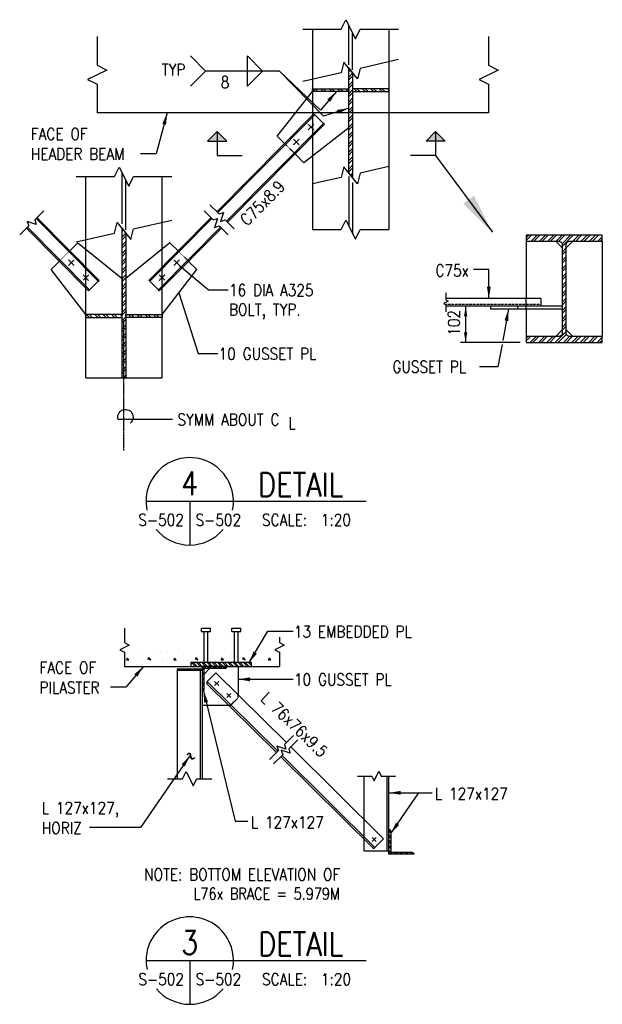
# Model space of a CAD drawing. Header units: millimetres. Extents: x -725 to 30743, y -1618 to 16404.
# Tile 3 of 3: x 27773 to 30743, y 9750 to 14768. Entities that reach past the tile are written whole.
import ezdxf
from ezdxf.enums import TextEntityAlignment as Align

# ---------------------------------------------------------------- set-up
doc = ezdxf.new("R2010")
doc.units = ezdxf.units.MM
for name, pattern in [('CENTER', [2, 1.25, -0.25, 0.25, -0.25]), ('CENTER2', [1.125, 0.75, -0.125, 0.125, -0.125]), ('HIDDEN', [0.375, 0.25, -0.125]), ('HIDDEN2', [0.1875, 0.125, -0.0625]), ('HIDDEN4', [0.09375, 0.0625, -0.03125])]:
    doc.linetypes.add(name, pattern=pattern)
for name, color, linetype in [('S-ANNO-CNTR', 1, 'CENTER2'), ('S-ANNO-DIMS', 2, 'Continuous'), ('S-ANNO-SYMB_5', 5, 'Continuous'), ('S-ANNO-TEXT', 3, 'Continuous'), ('S-ANNO-TEXT_14', 14, 'Continuous'), ('S-DETL-CONC', 4, 'Continuous'), ('S-DETL-HIDE', 2, 'HIDDEN'), ('S-DETL-MBND', 1, 'Continuous'), ('S-DETL-MBND-HIDE', 1, 'HIDDEN2'), ('S-DETL-MBND2', 2, 'Continuous'), ('S-DETL-PATT', 1, 'Continuous'), ('S-DETL-STLS', 3, 'Continuous')]:
    doc.layers.add(name, color=color, linetype=linetype)
doc.styles.add('ROMANS', font='ROMANS.shx', dxfattribs={"width": 0.8})
doc.styles.add('Text', font='romans.shx', dxfattribs={"width": 0.8, "height": 3})
doc.dimstyles.get("Standard").update_dxf_attribs({"dimtxt": 0.125, "dimasz": 0.125, "dimexe": 0.18, "dimexo": 0.0625, "dimgap": 0.125, "dimtad": 0, "dimtih": 1, "dimtoh": 1, "dimdec": 4, "dimzin": 0, "dimdsep": 46, "dimtxsty": 'Text', "dimcen": 0.125, "dimclrt": 2, "dimadec": 0, "dimazin": 0, "dimtfac": 1, "dimtdec": 4, "dimtofl": 0, "dimtmove": 0, "dimatfit": 3, "dimfxl": 0.18, "dimtolj": 1, "dimtzin": 0, "dimarcsym": 0})

# ---------------------------------------------------------------- blocks, each defined once
blk = doc.blocks.new('*X49')
at = {"color": 0}
for p, q in [((3360.8, 1727.2), (3360.8, 1727.2)), ((3369, 1721.2), (3369, 1721.2)), ((3378, 1718.2), (3378, 1718.2)), ((3401.2, 1721.2), (3401.2, 1721.2)), ((3406.5, 1726.5), (3406.5, 1726.5)), ((3417.8, 1724.2), (3417.8, 1724.2)), ((3435.8, 1727.2), (3435.8, 1727.2)), ((3444, 1721.2), (3444, 1721.2)), ((3453, 1718.2), (3453, 1718.2)), ((3476.2, 1721.2), (3476.2, 1721.2)), ((3481.5, 1726.5), (3481.5, 1726.5)), ((3492.8, 1724.2), (3492.8, 1724.2)), ((3510.8, 1727.2), (3510.8, 1727.2)), ((3519, 1721.2), (3519, 1721.2)), ((3528, 1718.2), (3528, 1718.2)), ((3551.2, 1721.2), (3551.2, 1721.2)), ((3556.5, 1726.5), (3556.5, 1726.5)), ((3567.8, 1724.2), (3567.8, 1724.2)), ((3585.8, 1727.2), (3585.8, 1727.2)), ((3594, 1721.2), (3594, 1721.2)), ((3354, 1715.2), (3353.2, 1713)), ((3353.2, 1713), (3357, 1713)), ((3357, 1713), (3354, 1715.2)), ((3366, 1705.5), (3366, 1705.5)), ((3374.2, 1712.2), (3374.2, 1712.2)), ((3389.2, 1716), (3387, 1714.5)), ((3387, 1714.5), (3391.5, 1713)), ((3391.5, 1713), (3389.2, 1716)), ((3393.8, 1704), (3393.8, 1704)), ((3411, 1713), (3411, 1713)), ((3418.5, 1711.5), (3418.5, 1711.5)), ((3429, 1715.2), (3428.2, 1713)), ((3428.2, 1713), (3432, 1713)), ((3432, 1713), (3429, 1715.2)), ((3441, 1705.5), (3441, 1705.5)), ((3449.2, 1712.2), (3449.2, 1712.2)), ((3464.2, 1716), (3462, 1714.5)), ((3462, 1714.5), (3466.5, 1713)), ((3466.5, 1713), (3464.2, 1716)), ((3468.8, 1704), (3468.8, 1704)), ((3486, 1713), (3486, 1713)), ((3493.5, 1711.5), (3493.5, 1711.5)), ((3504, 1715.2), (3503.2, 1713)), ((3503.2, 1713), (3507, 1713)), ((3507, 1713), (3504, 1715.2)), ((3516, 1705.5), (3516, 1705.5)), ((3524.2, 1712.2), (3524.2, 1712.2)), ((3539.2, 1716), (3537, 1714.5)), ((3537, 1714.5), (3541.5, 1713)), ((3541.5, 1713), (3539.2, 1716)), ((3543.8, 1704), (3543.8, 1704)), ((3561, 1713), (3561, 1713)), ((3568.5, 1711.5), (3568.5, 1711.5)), ((3579, 1715.2), (3578.2, 1713)), ((3578.2, 1713), (3582, 1713)), ((3582, 1713), (3579, 1715.2)), ((3591, 1705.5), (3591, 1705.5))]:
    blk.add_line(p, q, dxfattribs=at)
blk = doc.blocks.new('*X50')
at = {"color": 0}
for p, q in [((3697.5, 1204.9), (3697.8, 1205.2)), ((3697.5, 1200.5), (3699.8, 1202.8)), ((3697.5, 1191.6), (3703.5, 1197.6)), ((3697.5, 1187.2), (3703.5, 1193.2)), ((3697.5, 1178.4), (3703.5, 1184.4)), ((3697.5, 1174), (3703.5, 1180)), ((3697.5, 1165.1), (3703.5, 1171.1)), ((3697.5, 1160.7), (3703.5, 1166.7)), ((3697.5, 1151.9), (3703.5, 1157.9)), ((3697.5, 1147.4), (3703.5, 1153.4)), ((3697.5, 1138.6), (3703.5, 1144.6)), ((3697.5, 1134.2), (3703.5, 1140.2)), ((3697.5, 1125.4), (3703.5, 1131.4)), ((3697.5, 1120.9), (3703.5, 1126.9)), ((3697.5, 1112.1), (3703.5, 1118.1)), ((3697.5, 1107.7), (3703.5, 1113.7)), ((3697.5, 1098.8), (3703.5, 1104.8)), ((3697.5, 1094.4), (3703.5, 1100.4)), ((3697.5, 1085.6), (3703.5, 1091.6)), ((3697.5, 1081.2), (3703.5, 1087.2)), ((3697.5, 1072.3), (3703.5, 1078.3)), ((3697.5, 1067.9), (3703.5, 1073.9)), ((3697.5, 1059.1), (3703.5, 1065.1)), ((3697.5, 1054.6), (3703.5, 1060.6)), ((3697.5, 1045.8), (3703.5, 1051.8)), ((3697.5, 1041.4), (3703.5, 1047.4)), ((3700.6, 1035.7), (3703.5, 1038.5)), ((3702.6, 1033.3), (3703.5, 1034.1)), ((3338, 947.1), (3339.9, 949)), ((3338, 938.2), (3343.9, 944.1)), ((3338, 933.8), (3344, 939.8)), ((3338, 925), (3344, 931)), ((3338, 920.6), (3344, 926.6)), ((3338, 911.7), (3344, 917.7)), ((3338, 907.3), (3344, 913.3)), ((3338, 898.5), (3344, 904.5)), ((3338, 894), (3344, 900)), ((3338, 885.2), (3344, 891.2)), ((3338, 880.8), (3344, 886.8)), ((3338, 872), (3344, 878)), ((3338, 867.5), (3344, 873.5)), ((3338, 858.7), (3344, 864.7)), ((3338, 854.3), (3344, 860.3)), ((3338, 845.4), (3344, 851.4)), ((3338, 841), (3344, 847)), ((3338, 832.2), (3344, 838.2)), ((3338, 827.8), (3344, 833.8)), ((3338, 818.9), (3344, 824.9)), ((3338, 814.5), (3344, 820.5)), ((3338, 805.7), (3344, 811.7)), ((3338, 801.2), (3344, 807.2)), ((3338, 792.4), (3344, 798.4)), ((3338, 788), (3344, 794)), ((3338, 779.1), (3344, 785.1)), ((3338, 774.7), (3344, 780.7)), ((3338, 765.9), (3344, 771.9)), ((3338, 761.5), (3344, 767.5)), ((3338, 752.6), (3344, 758.6)), ((3338, 748.2), (3344, 754.2)), ((3338, 739.4), (3344, 745.4)), ((3338, 735), (3344, 741)), ((3338, 726.1), (3344, 732.1)), ((3338, 721.7), (3344, 727.7)), ((3339.7, 714.5), (3344, 718.9))]:
    blk.add_line(p, q, dxfattribs=at)
blk = doc.blocks.new('*X51')
at = {"color": 0}
for p, q in [((3644.2, 1168.6), (3640, 1172.7)), ((3648.6, 1168.6), (3644.1, 1173.1)), ((3657.4, 1168.6), (3652.9, 1173.1)), ((3661.9, 1168.6), (3657.4, 1173.1)), ((3670.7, 1168.6), (3666.2, 1173.1)), ((3675.1, 1168.6), (3670.6, 1173.1)), ((3684, 1168.6), (3679.5, 1173.1)), ((3688.4, 1168.6), (3683.9, 1173.1)), ((3697.2, 1168.6), (3692.7, 1173.1)), ((3697.5, 1172.7), (3697.1, 1173.1)), ((3710.5, 1168.6), (3706, 1173.1)), ((3714.9, 1168.6), (3710.4, 1173.1)), ((3723.7, 1168.6), (3719.2, 1173.1)), ((3728.2, 1168.6), (3723.7, 1173.1)), ((3737, 1168.6), (3732.5, 1173.1)), ((3741.4, 1168.6), (3736.9, 1173.1)), ((3750.3, 1168.6), (3745.8, 1173.1)), ((3754.7, 1168.6), (3750.2, 1173.1)), ((3760.9, 1171.2), (3759, 1173.1)), ((3286.3, 810.5), (3281.8, 815)), ((3290.7, 810.5), (3286.2, 815)), ((3299.5, 810.5), (3295, 815)), ((3303.9, 810.5), (3299.4, 815)), ((3312.8, 810.5), (3308.3, 815)), ((3317.2, 810.5), (3312.7, 815)), ((3326, 810.5), (3321.5, 815)), ((3330.5, 810.5), (3326, 815)), ((3338, 811.8), (3334.8, 815)), ((3352.6, 810.5), (3348.1, 815)), ((3357, 810.5), (3352.5, 815)), ((3365.8, 810.5), (3361.3, 815)), ((3370.2, 810.5), (3365.7, 815)), ((3379.1, 810.5), (3374.6, 815)), ((3383.5, 810.5), (3379, 815)), ((3392.3, 810.5), (3387.8, 815)), ((3396.8, 810.5), (3392.3, 815)), ((3401.4, 814.7), (3401.1, 815))]:
    blk.add_line(p, q, dxfattribs=at)
blk = doc.blocks.new('*X52')
at = {"color": 0}
for p, q in [((3312.1, 1389.7), (3316.2, 1393.8)), ((3312.1, 1385.3), (3320.7, 1393.8)), ((3320.1, 1384.4), (3329.5, 1393.8)), ((3324.5, 1384.4), (3333.9, 1393.8)), ((3333.3, 1384.4), (3342.8, 1393.8)), ((3337.8, 1384.4), (3347.2, 1393.8)), ((3346.6, 1384.4), (3356, 1393.8)), ((3351, 1384.4), (3360.4, 1393.8)), ((3359.9, 1384.4), (3369.3, 1393.8)), ((3364.2, 1384.3), (3373.7, 1393.8)), ((3369.2, 1380.4), (3382.5, 1393.8)), ((3369.6, 1376.4), (3387, 1393.8)), ((3386.4, 1384.4), (3395.8, 1393.8)), ((3390.8, 1384.4), (3400.2, 1393.8)), ((3399.6, 1384.4), (3409.1, 1393.8)), ((3404, 1384.4), (3413.5, 1393.8)), ((3412.9, 1384.4), (3422.3, 1393.8)), ((3417.3, 1384.4), (3426.7, 1393.8)), ((3426.1, 1384.4), (3433, 1391.2)), ((3430.6, 1384.4), (3433, 1386.8)), ((3369.6, 1367.6), (3375.6, 1373.6)), ((3369.6, 1363.1), (3375.6, 1369.1)), ((3369.6, 1354.3), (3375.6, 1360.3)), ((3369.6, 1349.9), (3375.6, 1355.9)), ((3369.6, 1341), (3375.6, 1347)), ((3369.6, 1336.6), (3375.6, 1342.6)), ((3369.6, 1327.8), (3375.6, 1333.8)), ((3369.6, 1323.4), (3375.6, 1329.4)), ((3369.6, 1314.5), (3375.6, 1320.5)), ((3369.6, 1310.1), (3375.6, 1316.1)), ((3369.6, 1301.3), (3375.6, 1307.3)), ((3369.6, 1296.8), (3375.6, 1302.8)), ((3369.6, 1288), (3375.6, 1294)), ((3369.6, 1283.6), (3375.6, 1289.6)), ((3369.6, 1274.7), (3375.6, 1280.7)), ((3369.6, 1270.3), (3375.6, 1276.3)), ((3369.6, 1261.5), (3375.6, 1267.5)), ((3369.6, 1257.1), (3375.6, 1263.1)), ((3369.6, 1248.2), (3375.6, 1254.2)), ((3369.6, 1243.8), (3375.6, 1249.8)), ((3358.3, 1223.8), (3375.6, 1241)), ((3362.8, 1223.8), (3376, 1237)), ((3312.1, 1230.6), (3314.7, 1233.2)), ((3312.1, 1226.2), (3319.1, 1233.2)), ((3318.6, 1223.8), (3328, 1233.2)), ((3323, 1223.8), (3332.4, 1233.2)), ((3331.8, 1223.8), (3341.2, 1233.2)), ((3336.2, 1223.8), (3345.7, 1233.2)), ((3345.1, 1223.8), (3354.5, 1233.2)), ((3349.5, 1223.8), (3358.9, 1233.2)), ((3371.6, 1223.8), (3381, 1233.2)), ((3376, 1223.8), (3385.4, 1233.2)), ((3384.9, 1223.8), (3394.3, 1233.2)), ((3389.3, 1223.8), (3398.7, 1233.2)), ((3398.1, 1223.8), (3407.5, 1233.2)), ((3402.5, 1223.8), (3411.9, 1233.2)), ((3411.4, 1223.8), (3420.8, 1233.2)), ((3415.8, 1223.8), (3425.2, 1233.2)), ((3424.6, 1223.8), (3433, 1232.1)), ((3429, 1223.8), (3433, 1227.7))]:
    blk.add_line(p, q, dxfattribs=at)

msp = doc.modelspace()

# ---------------------------------------------------------------- hatches: boundary and pattern name
at = {"layer": 'S-DETL-PATT'}
h = msp.add_hatch(dxfattribs=at)
h.set_pattern_fill('STEEL', color=256, scale=150, angle=270, style=0)
h.set_pattern_definition([(315, (-910.606, -6944.68), (13.258252, 13.258252), []), (315, (-901.23, -6944.68), (13.258252, 13.258252), [])])
h.paths.add_polyline_path([(28953.69265, 11491.5212), (28645.12125, 11491.5212), (28645.12125, 11472.23549), (28953.69265, 11472.23549)])
h = msp.add_hatch(dxfattribs=at)
h.set_pattern_fill('STEEL', color=256, scale=150, angle=90, style=0)
h.set_pattern_definition([(225, (47119.895, 41085.82), (-13.258252, 13.258252), []), (225, (47110.52, 41085.82), (-13.258252, 13.258252), [])])
edge = h.paths.add_edge_path()
edge.add_arc((28702.97838, 11354.73549), 9.5, 270, 360)
edge.add_line((28712.47838, 11354.73549), (28712.47838, 11453.23549))
edge.add_arc((28721.97838, 11453.23549), 9.5, 90, 180, ccw=False)
edge.add_line((28721.97838, 11462.73549), (28820.47838, 11462.73549))
edge.add_arc((28820.47838, 11472.23549), 9.5, 270, 360)
edge.add_line((28829.97838, 11472.23549), (28702.97838, 11472.23549))
edge.add_line((28702.97838, 11472.23549), (28702.97838, 11345.23549))
h = msp.add_hatch(dxfattribs=at)
h.set_pattern_fill('STEEL', color=256, scale=150, angle=90, style=0)
h.set_pattern_definition([(135, (48071.816, -19097.999), (-13.258252, -13.258252), []), (135, (48062.441, -19097.999), (-13.258252, -13.258252), [])])
edge = h.paths.add_edge_path()
edge.add_arc((29654.89995, 10633.0854), 9.5, 0, 90, ccw=False)
edge.add_line((29664.39995, 10633.0854), (29664.39995, 10534.5854))
edge.add_arc((29673.89995, 10534.5854), 9.5, 180, 270)
edge.add_line((29673.89995, 10525.0854), (29772.39995, 10525.0854))
edge.add_arc((29772.39995, 10515.5854), 9.5, 0, 90, ccw=False)
edge.add_line((29781.89995, 10515.5854), (29654.89995, 10515.5854))
edge.add_line((29654.89995, 10515.5854), (29654.89995, 10642.5854))

# ---------------------------------------------------------------- linework, layer by layer
at = {"layer": 'S-ANNO-CNTR', "color": 1, "linetype": 'CENTER', "ltscale": 5}
msp.add_line((28304.19723, 12573.00279), (28304.19723, 13235.72562), dxfattribs=at)
at = {"layer": 'S-ANNO-DIMS'}
for p, q in [((30046.08498, 13307.61779), (30046.08498, 13123.05351)), ((30324.13665, 13123.05351), (30020.37069, 13123.05351)), ((29583.85915, 10549.50227), (29627.82134, 10593.92722))]:
    msp.add_line(p, q, dxfattribs=at)
for points in [[(28643.25163, 14583.25242), (28720.39449, 14506.10957), (28643.25163, 14428.96672)], [(30231.61081, 13112.78118), (30210.80567, 12998.34838), (30116.21957, 12998.34838)]]:
    msp.add_lwpolyline(points, dxfattribs=at)
msp.add_lwpolyline([(29010.63411, 14506.10957), (28933.49125, 14428.96672), (28933.49125, 14583.25242)], close=True, dxfattribs=at)
msp.add_lwpolyline([(28552.19125, 12730.25499), (28275.15513, 12730.25499, -1.9395657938), (28336.15387, 12712.47459, 2.8798089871)], format="xyb", dxfattribs=at)
for points in [[(30037.51355, 13256.18922), (30054.6564, 13256.18922), (30046.08498, 13307.61779)], [(30054.6564, 13174.48208), (30037.51355, 13174.48208), (30046.08498, 13123.05351)]]:
    msp.add_solid(points, dxfattribs=at)
at = {"layer": 'S-ANNO-SYMB_5'}
for p, q in [((28416.74829, 12313.86823), (28988.46049, 12313.86823)), ((28639.53231, 12313.86823), (28639.53231, 12091.08421)), ((28988.46049, 12313.86823), (29538.32104, 12313.86823)), ((28417.0269, 9973.23514), (28988.7391, 9973.23514)), ((28639.81092, 9973.23514), (28639.81092, 9750.45112)), ((28988.7391, 9973.23514), (29538.59966, 9973.23514))]:
    msp.add_line(p, q, dxfattribs=at)
for centre, start, end in [((28639.53231, 12313.86823), 348.16522721, 191.83477279), ((28639.53231, 12313.86823), 220.09557712, 319.90442288), ((28639.81092, 9973.23514), 348.16522721, 191.83477279), ((28639.81092, 9973.23514), 220.09557712, 319.90442288)]:
    msp.add_arc(centre, 222.78402, start, end, dxfattribs=at)
at = {"layer": 'S-ANNO-TEXT', "color": 3}
for p, q in [((28729.92679, 14148.93885), (28779.0202, 14198.03226)), ((28779.0202, 14198.03226), (28779.0202, 14076.51442)), ((28779.0202, 14198.03226), (28828.11361, 14148.93885)), ((29893.07983, 14198.03226), (29843.98642, 14148.93885)), ((29942.17324, 14148.93885), (29893.07983, 14198.03226)), ((29893.07983, 14198.03226), (29893.07983, 14076.51442)), ((28729.92679, 14148.93885), (28828.11361, 14148.93885)), ((29942.17324, 14148.93885), (29843.98642, 14148.93885)), ((28779.0202, 14076.51442), (28907.50284, 14076.51442)), ((29893.07983, 14076.51442), (29764.59719, 14076.51442)), ((29893.07983, 14076.51442), (30182.38214, 13684.61813))]:
    msp.add_line(p, q, dxfattribs=at)
for points in [[(28729.92679, 14148.93885), (28828.11361, 14148.93885), (28779.0202, 14198.03226)], [(29942.17324, 14148.93885), (29843.98642, 14148.93885), (29893.07983, 14198.03226)], [(30088.26395, 13870.72465), (30032.99255, 13830.14002), (30182.38214, 13684.61813)]]:
    msp.add_solid(points, dxfattribs=at)
at = {"layer": 'S-DETL-CONC'}
msp.add_line((28307.33592, 11472.23549), (29097.13979, 11472.23549), dxfattribs=at)
for points in [[(28307.33592, 11666.44262), (28307.33592, 11593.61494), (28331.61182, 11581.47703), (28283.06001, 11557.20108), (28307.33592, 11545.06316), (28307.33592, 11472.23549)], [(29097.13979, 11620.73588), (29097.13979, 11593.61494), (29121.4157, 11581.47703), (29072.86389, 11557.20108), (29097.13979, 11545.06316), (29097.13979, 11472.23549)]]:
    msp.add_lwpolyline(points, dxfattribs=at)
at = {"layer": 'S-DETL-HIDE', "linetype": 'HIDDEN'}
for p, q in [((29449.97301, 14536.11619), (29449.97301, 14738.84058)), ((29469.25872, 14512.6092), (29469.25872, 14700.26922)), ((28294.55437, 13727.8521), (28294.55437, 13987.95195)), ((28313.84008, 13696.06606), (28313.84008, 13949.3806)), ((29449.97301, 13970.96548), (29449.97301, 13717.65094)), ((29469.25872, 13939.17944), (29469.25872, 13679.07959))]:
    msp.add_line(p, q, dxfattribs=at)
at = {"layer": 'S-DETL-HIDE'}
msp.add_line((29653.82299, 14293.19936), (29178.81892, 14293.19936), dxfattribs=at)
at = {"layer": 'S-DETL-HIDE', "linetype": 'HIDDEN4'}
for p, q in [((29176.37705, 14084.31117), (29122.24558, 14137.94162)), ((27974.65037, 13536.60945), (28028.53249, 13590.49157)), ((28633.74408, 13536.60945), (28579.86197, 13590.49157))]:
    msp.add_line(p, q, dxfattribs=at)
at = {"layer": 'S-DETL-HIDE', "linetype": 'HIDDEN2'}
msp.add_line((29527.89995, 10591.51333), (29527.89995, 10692.80776), dxfattribs=at)
at = {"layer": 'S-DETL-MBND'}
for p, q in [((29653.82299, 14553.21834), (29653.82299, 14019.42183)), ((29265.40873, 14464.96416), (29265.40873, 14416.14578)), ((29265.40873, 14073.39339), (29265.40873, 13931.16765)), ((28498.40436, 13599.20862), (28498.40436, 13735.86388)), ((28109.9901, 13599.20862), (28109.9901, 13647.60971)), ((30354.24136, 13639.33205), (30354.24136, 13348.11779)), ((30505.26861, 13639.33205), (30538.80563, 13605.79503)), ((30591.62836, 13639.33205), (30558.09135, 13605.79503)), ((30742.65562, 13639.33205), (30742.65562, 13153.33208)), ((28109.9901, 12942.31435), (28109.9901, 13265.35004)), ((28498.40436, 12942.31435), (28498.40436, 13264.2161)), ((30354.24136, 13293.1535), (30354.24136, 13153.33208)), ((30505.26861, 13153.33208), (30538.80563, 13186.8691)), ((30591.62836, 13153.33208), (30558.09135, 13186.8691)), ((28109.9901, 12942.31435), (28498.40436, 12942.31435)), ((28699.56653, 11666.55788), (28744.96166, 11666.55788)), ((28699.56653, 11650.25051), (28699.56653, 11666.55788)), ((28699.56653, 11650.25051), (28744.96166, 11650.25051)), ((28712.62124, 11491.5212), (28712.62124, 11650.25051)), ((28731.90695, 11491.5212), (28731.90695, 11650.25051)), ((28744.96166, 11650.25051), (28744.96166, 11666.55788)), ((28853.85224, 11650.25051), (28853.85224, 11666.55788)), ((28853.85224, 11666.55788), (28899.24737, 11666.55788)), ((28853.85224, 11650.25051), (28899.24737, 11650.25051)), ((28866.90695, 11491.5212), (28866.90695, 11650.25051)), ((28886.19266, 11491.5212), (28886.19266, 11650.25051)), ((28899.24737, 11650.25051), (28899.24737, 11666.55788)), ((28886.19266, 11472.23549), (28886.19266, 11327.83061)), ((28702.97838, 11274.55693), (28837.66642, 11274.55693))]:
    msp.add_line(p, q, dxfattribs=at)
msp.add_lwpolyline([(28712.47838, 11433.52121), (28741.69267, 11462.73549)], dxfattribs=at)
at = {"layer": 'S-DETL-MBND-HIDE', "color": 1, "linetype": 'HIDDEN'}
for p, q in [((29265.40873, 14401.68149), (29265.40873, 14073.39339)), ((28109.9901, 13265.35004), (28109.9901, 13599.20862)), ((28498.40436, 13265.35004), (28498.40436, 13599.20862))]:
    msp.add_line(p, q, dxfattribs=at)
at = {"layer": 'S-DETL-MBND-HIDE', "color": 1, "linetype": 'HIDDEN4'}
msp.add_line((30354.24136, 13293.1535), (30354.24136, 13348.11779), dxfattribs=at)
at = {"layer": 'S-DETL-MBND-HIDE', "color": 1, "linetype": 'HIDDEN', "ltscale": 5}
msp.add_line((30428.56442, 13316.61779), (29942.73006, 13316.61779), dxfattribs=at)
at = {"layer": 'S-DETL-MBND-HIDE', "color": 1, "linetype": 'HIDDEN4'}
msp.add_lwpolyline([(28837.66642, 11274.55693), (28847.62123, 11274.55693), (28886.19266, 11313.12836), (28886.19266, 11327.83061)], dxfattribs=at)
at = {"layer": 'S-DETL-MBND2'}
for p, q in [((29320.79448, 14239.88137), (29276.46635, 14283.79921)), ((28128.83974, 13390.78354), (28172.96368, 13434.90748)), ((28479.55471, 13390.78354), (28435.43077, 13434.90748))]:
    msp.add_line(p, q, dxfattribs=at)
at = {"layer": 'S-DETL-MBND2', "linetype": 'Continuous'}
msp.add_line((29154.16986, 11062.64483), (29627.82134, 10593.92722), dxfattribs=at)
for points in [[(28773.17571, 11439.6703), (28728.98093, 11395.47552)], [(28773.04174, 11439.80287), (29132.58817, 11084.00171)]]:
    msp.add_lwpolyline(points, dxfattribs=at)
at = {"layer": 'S-DETL-STLS', "color": 3}
for p, q in [((29265.40873, 14719.5549), (29265.40873, 14464.96416)), ((29653.82299, 14719.5549), (29653.82299, 14553.21834)), ((29084.63543, 14175.20366), (29265.40873, 14401.68149)), ((29276.46635, 14283.79921), (29271.56468, 14288.65551)), ((29449.97301, 14216.45409), (29221.64005, 14039.46711)), ((29272.23264, 14206.52831), (29243.5654, 14234.93021)), ((29243.98456, 14206.11737), (29272.51091, 14234.64372)), ((29325.69614, 14235.02507), (29320.79448, 14239.88137)), ((29122.24558, 14137.94162), (29084.63543, 14175.20366)), ((29197.57834, 14131.17659), (29168.9111, 14159.57849)), ((29168.97728, 14131.1101), (29197.51216, 14159.64498)), ((29221.64005, 14039.46711), (29176.37705, 14084.31117)), ((29653.82299, 14019.42183), (29653.82299, 13698.36526)), ((28109.9901, 13647.60971), (28109.9901, 13968.66627)), ((28498.40436, 13735.86388), (28498.40436, 13968.66627)), ((29265.40873, 13931.16765), (29265.40873, 13698.36526)), ((28021.25821, 13515.032), (28049.79308, 13543.56688)), ((28021.25821, 13515.032), (28049.79308, 13543.56688)), ((28021.32469, 13543.63305), (28049.72659, 13514.96582)), ((28021.32469, 13543.63305), (28049.72659, 13514.96582)), ((28587.13625, 13515.032), (28558.60137, 13543.56688)), ((28587.06976, 13543.63305), (28558.66786, 13514.96582)), ((28095.98243, 13468.27786), (28124.37584, 13439.61919)), ((28096.26203, 13440.02818), (28124.7969, 13468.56305)), ((28512.13242, 13440.02818), (28483.59755, 13468.56305)), ((28512.41203, 13468.27786), (28484.01861, 13439.61919)), ((28172.96368, 13434.90748), (28177.84277, 13439.78657)), ((28435.43077, 13434.90748), (28430.55168, 13439.78657)), ((28123.96065, 13385.90446), (28128.83974, 13390.78354)), ((28484.4338, 13385.90446), (28479.55471, 13390.78354)), ((30428.56442, 13348.11779), (29944.50595, 13348.11779)), ((30428.56442, 13348.11779), (30428.56442, 13307.61779)), ((30538.80563, 13307.61779), (29944.50595, 13307.61779)), ((30173.46806, 13307.61779), (30173.46806, 13293.1535)), ((30310.47267, 13307.61779), (30310.47267, 13293.1535)), ((30538.80563, 13293.1535), (30173.46806, 13293.1535)), ((28702.97838, 11457.7712), (28575.97838, 11457.7712)), ((28575.97838, 11457.7712), (28575.97838, 10899.91343)), ((28702.97838, 11451.7712), (28575.97838, 11451.7712)), ((28693.47838, 11451.7712), (28693.47838, 10899.91343)), ((28702.97838, 11457.7712), (28702.97838, 10899.91343)), ((28828.13151, 11334.63974), (28848.95944, 11314.02876)), ((28828.1856, 11313.97438), (28848.90534, 11334.69412)), ((29527.89995, 10692.80776), (29527.89995, 10913.90713)), ((29645.39995, 10530.04968), (29645.39995, 10913.90713)), ((29654.89995, 10530.04968), (29654.89995, 10913.90713)), ((29527.89995, 10530.04968), (29527.89995, 10591.51333)), ((29569.51728, 10600.97673), (29590.34521, 10580.36576)), ((29569.57138, 10580.31137), (29590.29112, 10601.03111)), ((29654.89995, 10530.04968), (29527.89995, 10530.04968))]:
    msp.add_line(p, q, dxfattribs=at)
at = {"layer": 'S-DETL-STLS', "color": 3, "linetype": 'Continuous'}
for p, q in [((29179.17816, 14293.19936), (28167.61123, 14293.19936)), ((29271.56469, 14288.65552), (28777.2409, 13789.71423)), ((29276.46636, 14283.79922), (28782.14257, 13784.85793)), ((30162.76059, 14293.19936), (29653.82299, 14293.19936)), ((29320.79447, 14239.88136), (28826.4707, 13740.94009)), ((29325.69614, 14235.02507), (28831.37237, 13736.08379)), ((27856.57782, 13754.24872), (28173.06577, 13434.80445)), ((27861.47949, 13759.10502), (28177.84277, 13439.78657)), ((28746.91497, 13759.10502), (28430.55168, 13439.78657)), ((28751.81663, 13754.24872), (28435.32869, 13434.80445)), ((27807.34802, 13705.47458), (28123.96065, 13385.90446)), ((27812.24969, 13710.33088), (28128.83974, 13390.78354)), ((28796.14476, 13710.33088), (28479.55471, 13390.78354)), ((28801.04643, 13705.47458), (28484.4338, 13385.90446)), ((28728.98093, 11395.47552), (29088.39339, 11039.80693)), ((28726.82133, 11384.24738), (29081.67579, 11033.08933)), ((29103.25748, 11011.73245), (29577.1769, 10542.74968)), ((29109.97508, 11018.45005), (29583.85915, 10549.50227)), ((29577.1769, 10542.74968), (29583.85915, 10549.50227))]:
    msp.add_line(p, q, dxfattribs=at)
for points in [[(29215.40873, 14719.5549), (29411.06408, 14719.5549), (29435.33991, 14768.10671), (29483.89182, 14671.00309), (29508.16765, 14719.5549), (29703.82299, 14719.5549)], [(28167.61123, 14681.61362), (28167.61123, 14535.95827), (28216.16305, 14511.68244), (28119.05942, 14463.13053), (28167.61123, 14438.8547), (28167.61123, 14293.19936)], [(30162.76059, 14681.61362), (30162.76059, 14535.95827), (30211.31241, 14511.68244), (30114.20878, 14463.13053), (30162.76059, 14438.8547), (30162.76059, 14293.19936)], [(29703.82299, 14564.57917), (29508.16765, 14520.12302), (29494.9236, 14466.05534), (29424.30813, 14552.12717), (29411.06408, 14498.05948), (29215.40873, 14453.60333)], [(28742.65504, 13823.97998), (28788.8936, 13778.16939), (28811.87021, 13785.94717), (28796.74269, 13739.85121), (28819.7193, 13747.629), (28865.95786, 13701.81841)], [(27896.06533, 13793.37076), (27849.82677, 13747.56016), (27857.39057, 13724.51222), (27811.43727, 13740.06771), (27819.00107, 13717.01977), (27772.76251, 13671.20918)], [(28712.32912, 13793.37076), (28758.56768, 13747.56016), (28781.54429, 13755.33795), (28766.41677, 13709.24199), (28789.39338, 13717.01977), (28835.63194, 13671.20918)], [(29168.49958, 11119.91312), (29122.47388, 11073.88742), (29130.14486, 11050.87458), (29084.1191, 11066.21646), (29091.79008, 11043.20362), (29045.76438, 10997.17791)], [(29190.08127, 11098.55624), (29144.05557, 11052.53054), (29151.72655, 11029.5177), (29105.70079, 11044.85958), (29113.37177, 11021.84674), (29067.34607, 10975.82103)]]:
    msp.add_lwpolyline(points, dxfattribs=at)
at = {"layer": 'S-DETL-STLS', "color": 3}
for points in [[(29469.25872, 14497.33776), (29469.25872, 13963.54125), (29449.97301, 13987.04823), (29449.97301, 14520.84474)], [(29265.40873, 14416.14578), (29449.97301, 14416.14578), (29449.97301, 14401.68149), (29265.40873, 14401.68149)], [(29653.82299, 14416.14578), (29469.25872, 14416.14578), (29469.25872, 14401.68149), (29653.82299, 14401.68149)], [(28294.55437, 12942.31435), (28294.55437, 13703.49029), (28313.84008, 13679.9833), (28313.84008, 12942.31435)], [(28109.9901, 13250.88576), (28294.55437, 13250.88576), (28294.55437, 13265.35004), (28109.9901, 13265.35004)], [(28498.40436, 13250.88576), (28313.84008, 13250.88576), (28313.84008, 13265.35004), (28498.40436, 13265.35004)], [(28953.69265, 11472.23549), (28953.69265, 11491.5212), (28645.12125, 11491.5212), (28645.12125, 11472.23549)]]:
    msp.add_lwpolyline(points, close=True, dxfattribs=at)
for points in [[(28059.9901, 13968.66627), (28255.64544, 13968.66627), (28279.92127, 14017.21809), (28328.47318, 13920.11446), (28352.74901, 13968.66627), (28548.40436, 13968.66627)], [(28059.9901, 13636.24888), (28255.64544, 13680.70502), (28268.88949, 13734.77271), (28339.50496, 13648.70088), (28352.74901, 13702.76857), (28548.40436, 13747.22471)], [(28028.53249, 13590.49157), (28069.77754, 13631.73662), (28294.55437, 13449.91432), (28294.55437, 13265.35004), (28109.9901, 13265.35004), (27933.40548, 13495.36456), (27974.65037, 13536.60945)], [(28579.86197, 13590.49157), (28538.61692, 13631.73662), (28313.84008, 13449.91432), (28313.84008, 13265.35004), (28498.40436, 13265.35004), (28674.98898, 13495.36456), (28633.74408, 13536.60945)], [(29944.50595, 13376.41957), (29944.50595, 13340.00573), (29956.64391, 13333.93677), (29932.368, 13321.7988), (29944.50595, 13315.72984), (29944.50595, 13279.316)], [(28728.98093, 11395.47552), (28726.82133, 11393.31592), (28726.82133, 11384.24738)], [(28766.44345, 11395.68521), (28787.27138, 11375.07424)], [(28766.49755, 11375.01985), (28787.21729, 11395.73959)], [(28525.97838, 10899.91343), (28603.31767, 10899.91343), (28621.39798, 10936.07417), (28657.55879, 10863.7527), (28675.6391, 10899.91343), (28752.97838, 10899.91343)], [(29494.97139, 10913.90713), (29567.29281, 10913.90713), (29579.34635, 10889.79997), (29603.45355, 10938.01428), (29615.50709, 10913.90713), (29687.82852, 10913.90713)]]:
    msp.add_lwpolyline(points, dxfattribs=at)
at = {"layer": 'S-DETL-STLS', "color": 1}
for points in [[(29653.82299, 14019.42183), (29508.16765, 13986.32651), (29494.9236, 13932.25883), (29424.30813, 14018.33065), (29411.06408, 13964.26297), (29265.40873, 13931.16765)], [(29265.40873, 13698.36526), (29411.06408, 13698.36526), (29435.33991, 13746.91708), (29483.89182, 13649.81345), (29508.16765, 13698.36526), (29653.82299, 13698.36526)]]:
    msp.add_lwpolyline(points, dxfattribs=at)
at = {"layer": 'S-DETL-STLS', "color": 3}
msp.add_lwpolyline([(30354.24136, 13669.61062), (30354.24136, 13639.33205), (30519.51992, 13639.33205, -0.4142135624), (30538.80563, 13620.04634), (30538.80563, 13172.61779, -0.4142135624), (30519.51992, 13153.33208), (30354.24136, 13153.33208), (30354.24136, 13123.05351), (30742.65562, 13123.05351), (30742.65562, 13153.33208), (30577.37706, 13153.33208, -0.4142135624), (30558.09135, 13172.61779), (30558.09135, 13620.04634, -0.4142135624), (30577.37706, 13639.33205), (30742.65562, 13639.33205), (30742.65562, 13669.61062)], format="xyb", close=True, dxfattribs=at)
at = {"layer": 'S-DETL-STLS', "color": 3, "linetype": 'Continuous'}
for points in [[(28702.97838, 11345.23549), (28702.97838, 11345.23549, 0.4142135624), (28712.47838, 11354.73549), (28712.47838, 11453.23549, -0.4142135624), (28721.97838, 11462.73549), (28820.47838, 11462.73549, 0.4142135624), (28829.97838, 11472.23549), (28829.97838, 11472.23549), (28829.97838, 11472.23549), (28702.97838, 11472.23549)], [(29654.89995, 10642.5854), (29654.89995, 10642.5854, -0.4142135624), (29664.39995, 10633.0854), (29664.39995, 10534.5854, 0.4142135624), (29673.89995, 10525.0854), (29772.39995, 10525.0854, -0.4142135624), (29781.89995, 10515.5854), (29781.89995, 10515.5854), (29781.89995, 10515.5854), (29654.89995, 10515.5854)]]:
    msp.add_lwpolyline(points, format="xyb", close=True, dxfattribs=at)

# ---------------------------------------------------------------- block references
at = {"layer": 'S-DETL-PATT', "color": 1, "xscale": 3.214285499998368, "yscale": 3.214285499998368, "zscale": 3.214285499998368}
for name, p in [('*X50', (17565.30924, 10645.60502)), ('*X51', (17565.30924, 10645.60502)), ('*X52', (19708.10124, 9189.55243)), ('*X49', (17539.35886, 6000.63822))]:
    msp.add_blockref(name, p, dxfattribs=at)

# ---------------------------------------------------------------- texts
at = {"layer": 'S-ANNO-DIMS', "color": 3, "style": 'ROMANS', "width": 0.85}
msp.add_text('102', height=59.999996, rotation=90, dxfattribs=at).set_placement((30016.05917, 13157.60927))
at = {"layer": 'S-ANNO-DIMS', "style": 'ROMANS', "width": 0.85}
msp.add_text('~', height=60, rotation=141.85707233, dxfattribs=at).set_placement((28681.89446, 11018.44413))
at = {"layer": 'S-ANNO-TEXT', "color": 3, "style": 'ROMANS', "width": 0.85}
for s, height, p in [('TYP', 59.999996, (28496.72289, 14483.53378)), ('8', 60, (28797.62695, 14419.72214)), ('FACE OF', 59.999996, (27830.10969, 14155.86493)), ('HEADER BEAM ', 59.999996, (27830.10969, 14053.78573)), ('C75x', 59.999996, (29892.31147, 13459.92793)), ('16 DIA A325', 59.999996, (28839.61381, 13359.82727)), ('BOLT, TYP.', 59.999996, (28839.61381, 13260.85172)), ('10 GUSSET PL', 59.999996, (28786.77194, 13035.58961)), ('GUSSET PL', 59.999996, (29672.84611, 12969.27258)), ('SYMM ABOUT C', 59.999996, (28576.69252, 12700.13831)), ('L', 60, (29142.60589, 12681.76682)), ('13 EMBEDDED PL   ', 59.999996, (29170.57774, 11619.55316)), ('FACE OF', 59.999996, (27873.94774, 11436.52002)), ('PILASTER', 59.999996, (27873.94774, 11334.44082)), ('10 GUSSET PL', 59.999996, (29170.9134, 11375.45282)), ('L 127x127', 59.999996, (29889.1219, 10793.86382)), ('L 127x127,', 59.999996, (27885.34977, 10721.04393)), ('L 127x127', 59.999996, (28951.00248, 10648.03952)), ('HORIZ', 59.999996, (27885.34977, 10618.96473)), ('NOTE: BOTTOM ELEVATION OF', 59.999996, (28407.3792, 10381.81972))]:
    msp.add_text(s, height=height, dxfattribs=at).set_placement(p)
for s, rotation, p in [('C75x8.9', 45.02812341, (28932.46596, 13714.05196)), ('L 76x76x9.5  ', 316.00352093, (28997.23768, 11303.25683))]:
    msp.add_text(s, height=59.999996, rotation=rotation, dxfattribs=at).set_placement(p)
at = {"layer": 'S-ANNO-TEXT', "style": 'ROMANS', "width": 0.85}
for p in [(28609.74547, 12188.52357), (28610.02409, 9847.89048)]:
    msp.add_text('S-502', height=60.157919, dxfattribs=at).set_placement(p, align=Align.RIGHT)
for s, height, p in [('S-502', 60.157919, (28669.31914, 12188.52357)), ('SCALE:  1:20', 60.1579188, (29007.82086, 12188.52357)), ('S-502', 60.157919, (28669.59776, 9847.89048)), ('SCALE:  1:20', 60.1579188, (29008.09947, 9847.89048))]:
    msp.add_text(s, height=height, dxfattribs=at).set_placement(p)
at = {"layer": 'S-ANNO-TEXT', "color": 3, "insert": (28626.15819, 10344.02403), "char_height": 59.999996, "width": 971.271462, "attachment_point": 1, "style": 'ROMANS'}
msp.add_mtext(' L76x BRACE = 5.979M ', dxfattribs=at)
at = {"layer": 'S-ANNO-TEXT_14', "style": 'ROMANS', "width": 0.85}
for s, p in [('4', (28639.53231, 12345.7018)), ('3', (28639.81092, 10005.06871))]:
    msp.add_text(s, height=120.31584, dxfattribs=at).set_placement(p, align=Align.CENTER)
for p in [(28988.46049, 12337.87073), (28988.7391, 9997.23764)]:
    msp.add_text('DETAIL', height=120.315838, dxfattribs=at).set_placement(p)

# ---------------------------------------------------------------- leaders
at = {"layer": 'S-ANNO-DIMS'}
for points, override in [([(29449.97301, 14316.76609), (29321.72333, 14275.86619), (29096.96999, 14506.10957), (28720.39449, 14506.10957)], {"dimscale": 20, "dimtxt": 3, "dimasz": 3, "dimgap": 1.59, "dimtad": 0, "dimtoh": 1, "dimzin": 3, "dimclrt": 3}), ([(29387.20339, 14401.68149), (29306.52259, 14307.41753), (29096.96999, 14506.10957)], {"dimscale": 20, "dimtxt": 3, "dimasz": 3, "dimgap": 1.59, "dimtad": 0, "dimtoh": 1, "dimzin": 3, "dimclrt": 3}), ([(28524.81374, 14293.19936), (28468.62254, 14085.16962), (28389.35278, 14085.16962)], {"dimscale": 20, "dimtxt": 3, "dimasz": 3, "dimgap": 1.59, "dimtad": 0, "dimtoh": 1, "dimdec": 2, "dimzin": 3, "dimclrt": 3, "dimtdec": 2}), ([(28587.13625, 13515.032), (28734.73536, 13391.42896), (28835.60765, 13391.42896)], {"dimscale": 20, "dimtxt": 3, "dimgap": 1.59, "dimtad": 0, "dimtoh": 1, "dimdec": 2, "dimzin": 3, "dimclrt": 3, "dimtdec": 2}), ([(30164.2067, 13348.11779), (30164.2067, 13495.6827), (30086.42614, 13495.6827)], {"dimscale": 20, "dimtxt": 3, "dimasz": 3, "dimgap": 1.59, "dimdec": 2, "dimzin": 3, "dimclrt": 3, "dimtdec": 2}), ([(28583.93256, 13376.75686), (28681.89349, 13067.1913), (28782.76578, 13067.1913)], {"dimscale": 20, "dimtxt": 3, "dimgap": 1.59, "dimtad": 0, "dimtoh": 1, "dimdec": 2, "dimzin": 3, "dimclrt": 3, "dimtdec": 2}), ([(30264.40447, 13293.1535), (30235.34605, 13133.32584)], {"dimscale": 20, "dimtxt": 3, "dimasz": 3, "dimgap": 1.59, "dimdec": 2, "dimzin": 3, "dimclrt": 3, "dimtdec": 2}), ([(28942.51946, 11491.5212), (29038.14446, 11651.25663), (29167.20696, 11651.25663)], {"dimscale": 20, "dimtxt": 3, "dimasz": 3, "dimgap": 1.59, "dimdec": 2, "dimzin": 3, "dimclrt": 3, "dimtdec": 2}), ([(28403.51551, 11472.23549), (28314.52345, 11366.37346), (28234.89896, 11366.37346)], {"dimscale": 20, "dimtxt": 3, "dimasz": 3, "dimgap": 1.59, "dimdec": 2, "dimzin": 3, "dimclrt": 3, "dimtdec": 2}), ([(28886.19266, 11406.56913), (29167.20696, 11406.56913)], {"dimscale": 20, "dimtxt": 3, "dimasz": 3, "dimgap": 1.59, "dimdec": 2, "dimzin": 3, "dimclrt": 3, "dimtdec": 2}), ([(28709.13834, 11347.50327), (28870.64446, 10683.13163), (28935.01946, 10683.13163)], {"dimscale": 20, "dimtxt": 3, "dimasz": 3, "dimgap": 1.59, "dimdec": 2, "dimzin": 3, "dimclrt": 3, "dimtdec": 2}), ([(28640.01946, 11017.50663), (28389.39446, 10652.19413), (28127.83196, 10652.19413)], {"dimscale": 20, "dimtxt": 3, "dimasz": 3, "dimgap": 1.59, "dimdec": 2, "dimzin": 3, "dimclrt": 3, "dimtdec": 2}), ([(29654.89995, 10828.13163), (29875.64446, 10828.13163)], {"dimscale": 20, "dimtxt": 3, "dimasz": 3, "dimgap": 1.59, "dimdec": 2, "dimzin": 3, "dimclrt": 3, "dimtdec": 2}), ([(29664.39995, 10620.94413), (29807.83196, 10828.13163)], {"dimscale": 20, "dimtxt": 3, "dimasz": 3, "dimgap": 1.59, "dimdec": 2, "dimzin": 3, "dimclrt": 3, "dimtdec": 2})]:
    msp.add_leader(points, dimstyle='Standard', override=override, dxfattribs=at)

doc.saveas('drawing.dxf')
